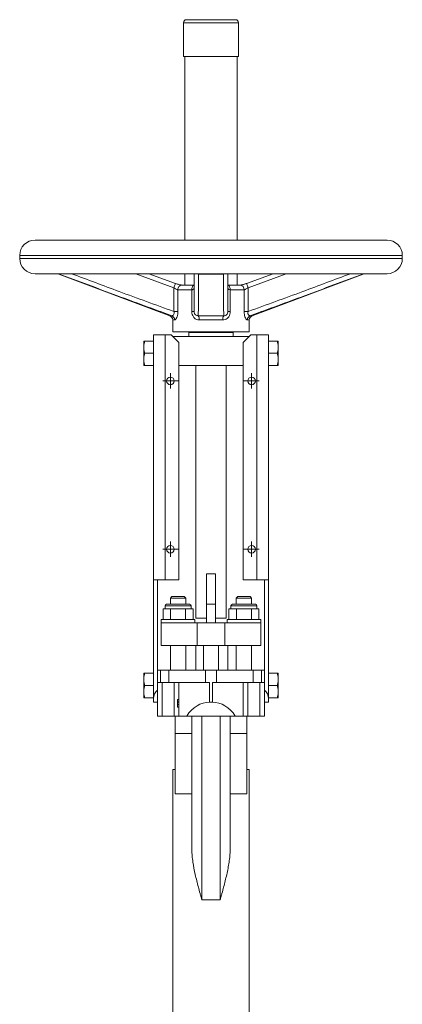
# Model space of a CAD drawing. Header units: millimetres. Extents: x -306 to 351, y -46 to 950.
# Tile 3 of 3: x 101 to 351, y 306 to 950. Entities that reach past the tile are written whole.
import ezdxf

# ---------------------------------------------------------------- set-up
doc = ezdxf.new("R2010")
doc.units = ezdxf.units.MM

# ---------------------------------------------------------------- blocks, each defined once
blk = doc.blocks.new('SW_CENTERMARKSYMBOL_10')
at = {"color": 0, "linetype": 'Continuous', "lineweight": 0}
for p, q in [((-2.5, 0), (-5, 0)), ((0, 0), (-2.5, 0)), ((0, 2.5), (0, 5)), ((0, 0), (0, 2.5)), ((0, 0), (0, -2.5)), ((0, 0), (2.5, 0)), ((2.5, 0), (5, 0)), ((0, -2.5), (0, -5))]:
    blk.add_line(p, q, dxfattribs=at)
blk = doc.blocks.new('SW_CENTERMARKSYMBOL_11')
at = {"color": 0, "linetype": 'Continuous', "lineweight": 0}
for p, q in [((-2.5, 0), (-5, 0)), ((0, 0), (-2.5, 0)), ((0, 2.5), (0, 5)), ((0, 0), (0, 2.5)), ((0, 0), (0, -2.5)), ((0, 0), (2.5, 0)), ((2.5, 0), (5, 0)), ((0, -2.5), (0, -5))]:
    blk.add_line(p, q, dxfattribs=at)
blk = doc.blocks.new('SW_CENTERMARKSYMBOL_12')
at = {"color": 0, "linetype": 'Continuous', "lineweight": 0}
for p, q in [((-2.5, 0), (-5, 0)), ((0, 0), (-2.5, 0)), ((0, 2.5), (0, 5)), ((0, 0), (0, 2.5)), ((0, 0), (0, -2.5)), ((0, 0), (2.5, 0)), ((2.5, 0), (5, 0)), ((0, -2.5), (0, -5))]:
    blk.add_line(p, q, dxfattribs=at)
blk = doc.blocks.new('SW_CENTERMARKSYMBOL_13')
at = {"color": 0, "linetype": 'Continuous', "lineweight": 0}
for p, q in [((-2.5, 0), (-5, 0)), ((0, 0), (-2.5, 0)), ((0, 2.5), (0, 5)), ((0, 0), (0, 2.5)), ((0, 0), (0, -2.5)), ((0, 0), (2.5, 0)), ((2.5, 0), (5, 0)), ((0, -2.5), (0, -5))]:
    blk.add_line(p, q, dxfattribs=at)

msp = doc.modelspace()

# ---------------------------------------------------------------- linework, layer by layer
at = {"color": 7, "linetype": 'Continuous', "lineweight": 15}
for p, q in [((208.22, 947.7), (208.22, 925.7)), ((210.22, 949.7), (242.22, 949.7)), ((244.22, 925.7), (244.22, 947.7)), ((208.22, 925.7), (244.22, 925.7)), ((209.22, 925.7), (209.22, 805.7)), ((243.22, 805.7), (243.22, 925.7)), ((111.22, 805.7), (226.22, 805.7)), ((226.22, 805.7), (341.22, 805.7)), ((101.22, 795.7), (101.22, 793.7)), ((351.22, 793.7), (351.22, 795.7)), ((111.22, 783.7), (226.22, 783.7)), ((126.73, 783.51), (199.27, 756.3)), ((185.64, 783.7), (202.97, 777.38)), ((209.22, 783.7), (209.22, 776.24)), ((234.3, 783.51), (218.13, 783.51)), ((226.22, 783.7), (341.22, 783.7)), ((243.22, 776.24), (243.22, 783.7)), ((249.47, 777.38), (266.79, 783.7)), ((253.16, 756.3), (325.71, 783.51)), ((201.97, 758.98), (201.97, 774.57)), ((204.57, 773.24), (204.57, 758.98)), ((213.72, 773.24), (204.57, 773.24)), ((215.22, 776.24), (207.16, 776.24)), ((213.72, 758.98), (213.72, 773.24)), ((245.27, 776.24), (237.22, 776.24)), ((238.72, 773.24), (238.72, 758.98)), ((247.87, 773.24), (238.72, 773.24)), ((247.87, 758.98), (247.87, 773.24)), ((250.47, 774.57), (250.47, 758.98)), ((201.22, 753.49), (201.22, 745.7)), ((204.57, 758.98), (201.97, 758.98)), ((213.72, 758.98), (215.22, 758.98)), ((217.89, 756.3), (234.54, 756.3)), ((233.94, 753.49), (218.49, 753.49)), ((237.22, 758.98), (238.72, 758.98)), ((250.47, 758.98), (247.87, 758.98)), ((251.22, 745.7), (251.22, 753.49)), ((188.72, 731.86), (188.72, 743.7)), ((188.72, 743.7), (196.22, 743.7)), ((196.22, 743.7), (196.22, 583.7)), ((200.22, 743.7), (196.22, 743.7)), ((205.22, 738.7), (200.22, 743.7)), ((201.22, 745.7), (226.22, 745.7)), ((201.22, 742.7), (251.22, 742.7)), ((211.72, 745.2), (211.72, 742.7)), ((211.72, 745.2), (240.72, 745.2)), ((216.22, 745.7), (216.22, 745.2)), ((226.22, 745.7), (251.22, 745.7)), ((236.22, 745.2), (236.22, 745.7)), ((240.72, 742.7), (240.72, 745.2)), ((252.22, 743.7), (247.22, 738.7)), ((252.22, 743.7), (256.22, 743.7)), ((256.22, 583.7), (256.22, 743.7)), ((256.22, 743.7), (263.72, 743.7)), ((263.72, 743.7), (263.72, 731.86)), ((182.32, 736.25), (182.32, 739.7)), ((182.32, 736.25), (182.32, 735.14)), ((182.32, 728.25), (182.32, 735.14)), ((183.02, 739.7), (188.72, 739.7)), ((205.22, 583.7), (205.22, 738.7)), ((247.22, 583.7), (247.22, 738.7)), ((269.42, 739.7), (263.72, 739.7)), ((270.12, 739.7), (270.12, 736.25)), ((270.12, 736.25), (270.12, 735.14)), ((270.12, 735.14), (270.12, 728.25)), ((182.32, 728.25), (182.32, 727.14)), ((182.32, 723.69), (182.32, 727.14)), ((183.02, 731.7), (188.72, 731.7)), ((188.72, 731.86), (188.72, 731.7)), ((188.72, 731.7), (188.72, 731.54)), ((188.72, 583.6), (188.72, 731.54)), ((263.72, 731.86), (263.72, 731.7)), ((269.42, 731.7), (263.72, 731.7)), ((263.72, 731.7), (263.72, 731.54)), ((263.72, 731.54), (263.72, 583.6)), ((270.12, 728.25), (270.12, 727.14)), ((270.12, 727.14), (270.12, 723.69)), ((183.02, 723.69), (188.72, 723.69)), ((205.22, 723.7), (247.22, 723.7)), ((216.22, 723.7), (216.22, 558.7)), ((236.22, 558.7), (236.22, 723.7)), ((269.42, 723.69), (263.72, 723.69)), ((223.22, 587.7), (229.22, 587.7)), ((223.22, 567.7), (223.22, 587.7)), ((229.22, 587.7), (229.22, 567.7)), ((188.72, 506.16), (188.72, 583.6)), ((191.22, 583.67), (191.22, 583.7)), ((196.22, 583.7), (191.22, 583.7)), ((191.22, 583.67), (191.22, 524.7)), ((205.22, 583.7), (196.22, 583.7)), ((247.22, 583.7), (256.22, 583.7)), ((261.22, 583.7), (256.22, 583.7)), ((261.22, 583.67), (261.22, 583.7)), ((261.22, 524.7), (261.22, 583.67)), ((263.72, 583.6), (263.72, 506.16)), ((200.72, 572.7), (199.72, 571.7)), ((200.72, 572.7), (208.72, 572.7)), ((209.72, 571.7), (208.72, 572.7)), ((243.72, 572.7), (242.72, 571.7)), ((243.72, 572.7), (251.72, 572.7)), ((252.72, 571.7), (251.72, 572.7)), ((196.22, 566.7), (196.22, 564.7)), ((197.22, 567.7), (212.22, 567.7)), ((199.72, 571.7), (199.72, 567.7)), ((209.72, 571.7), (199.72, 571.7)), ((209.72, 567.7), (209.72, 571.7)), ((213.22, 564.7), (213.22, 566.7)), ((229.22, 567.7), (223.22, 567.7)), ((223.22, 555.7), (223.22, 567.7)), ((229.22, 555.7), (229.22, 567.7)), ((239.22, 566.7), (239.22, 564.7)), ((240.22, 567.7), (255.22, 567.7)), ((242.72, 571.7), (242.72, 567.7)), ((252.72, 571.7), (242.72, 571.7)), ((252.72, 567.7), (252.72, 571.7)), ((256.22, 564.7), (256.22, 566.7)), ((194.9, 564.7), (194.9, 557.7)), ((197.36, 564.7), (194.9, 564.7)), ((199.81, 564.7), (197.36, 564.7)), ((199.81, 564.7), (199.81, 557.7)), ((204.72, 564.7), (199.81, 564.7)), ((209.62, 564.7), (204.72, 564.7)), ((209.62, 564.7), (209.62, 557.7)), ((212.08, 564.7), (209.62, 564.7)), ((214.53, 564.7), (212.08, 564.7)), ((214.53, 564.7), (214.53, 557.7)), ((237.9, 564.7), (237.9, 557.7)), ((237.9, 564.7), (240.36, 564.7)), ((240.36, 564.7), (242.81, 564.7)), ((242.81, 564.7), (242.81, 557.7)), ((242.81, 564.7), (247.72, 564.7)), ((247.72, 564.7), (252.62, 564.7)), ((252.62, 564.7), (252.62, 557.7)), ((252.62, 564.7), (255.08, 564.7)), ((255.08, 564.7), (257.53, 564.7)), ((257.53, 564.7), (257.53, 557.7)), ((193.72, 557.7), (193.72, 555.7)), ((215.72, 557.7), (193.72, 557.7)), ((193.72, 555.7), (193.72, 540.7)), ((193.72, 555.7), (217.26, 555.7)), ((215.72, 555.7), (215.72, 557.7)), ((216.22, 558.7), (223.22, 558.7)), ((217.26, 555.7), (217.26, 540.7)), ((217.26, 555.7), (235.18, 555.7)), ((229.22, 558.7), (236.22, 558.7)), ((235.18, 555.7), (235.18, 540.7)), ((235.18, 555.7), (258.72, 555.7)), ((236.72, 557.7), (236.72, 555.7)), ((236.72, 557.7), (258.72, 557.7)), ((258.72, 555.7), (258.72, 557.7)), ((258.72, 555.7), (258.72, 540.7)), ((193.72, 540.7), (217.26, 540.7)), ((199.72, 540.7), (199.72, 524.7)), ((209.72, 524.7), (209.72, 540.7)), ((216.22, 540.7), (216.22, 524.7)), ((217.26, 540.7), (235.18, 540.7)), ((221.22, 540.7), (221.22, 524.7)), ((231.22, 540.7), (231.22, 524.7)), ((235.18, 540.7), (258.72, 540.7)), ((237.22, 540.7), (237.22, 524.7)), ((242.72, 540.7), (242.72, 524.7)), ((252.72, 524.7), (252.72, 540.7)), ((182.32, 519.25), (182.32, 522.7)), ((183.02, 522.7), (188.72, 522.7)), ((191.22, 516.7), (191.22, 524.7)), ((191.22, 524.7), (193.2, 524.7)), ((193.2, 516.7), (193.2, 524.7)), ((193.2, 524.7), (198.57, 524.7)), ((198.57, 516.7), (198.57, 524.7)), ((198.57, 524.7), (222.59, 524.7)), ((222.59, 516.7), (222.59, 524.7)), ((222.59, 524.7), (229.84, 524.7)), ((229.84, 516.7), (229.84, 524.7)), ((229.84, 524.7), (253.87, 524.7)), ((253.87, 516.7), (253.87, 524.7)), ((253.87, 524.7), (259.24, 524.7)), ((259.24, 516.7), (259.24, 524.7)), ((259.24, 524.7), (261.22, 524.7)), ((261.22, 516.7), (261.22, 524.7)), ((269.42, 522.7), (263.72, 522.7)), ((270.12, 522.7), (270.12, 519.25)), ((182.32, 519.25), (182.32, 518.14)), ((182.32, 511.25), (182.32, 518.14)), ((183.02, 514.7), (188.72, 514.7)), ((191.22, 516.7), (193.2, 516.7)), ((191.22, 516.7), (191.22, 511.69)), ((193.2, 516.7), (198.57, 516.7)), ((194.22, 494.7), (194.22, 516.7)), ((198.57, 516.7), (222.59, 516.7)), ((202.22, 494.7), (202.22, 516.7)), ((205.22, 494.7), (205.22, 516.7)), ((222.59, 516.7), (225.22, 516.7)), ((225.22, 503.7), (225.22, 516.7)), ((227.22, 516.7), (229.84, 516.7)), ((227.22, 503.7), (227.22, 516.7)), ((229.84, 516.7), (253.87, 516.7)), ((247.22, 494.7), (247.22, 516.7)), ((250.22, 494.7), (250.22, 516.7)), ((253.87, 516.7), (259.24, 516.7)), ((258.22, 494.7), (258.22, 516.7)), ((259.24, 516.7), (261.22, 516.7)), ((261.22, 511.69), (261.22, 516.7)), ((269.42, 514.7), (263.72, 514.7)), ((270.12, 519.25), (270.12, 518.14)), ((270.12, 518.14), (270.12, 511.25)), ((182.32, 511.25), (182.32, 510.14)), ((182.32, 506.69), (182.32, 510.14)), ((191.22, 503.7), (191.22, 511.69)), ((261.22, 503.7), (261.22, 511.69)), ((270.12, 511.25), (270.12, 510.14)), ((270.12, 510.14), (270.12, 506.69)), ((183.02, 506.69), (188.72, 506.69)), ((188.72, 503.7), (188.72, 506.16)), ((191.22, 503.7), (188.72, 503.7)), ((191.22, 494.7), (191.22, 503.7)), ((204.22, 505.4), (205.22, 505.4)), ((204.22, 505.4), (204.22, 503.99)), ((204.22, 503.99), (205.22, 503.99)), ((204.22, 503.99), (204.22, 503.69)), ((204.22, 503.69), (205.22, 503.69)), ((204.22, 502.19), (205.22, 502.19)), ((225.22, 503.7), (227.22, 503.7)), ((261.22, 503.7), (263.72, 503.7)), ((261.22, 494.7), (261.22, 503.7)), ((269.42, 506.69), (263.72, 506.69)), ((263.72, 503.7), (263.72, 506.16)), ((204.22, 500.58), (205.22, 500.58)), ((194.22, 494.7), (191.22, 494.7)), ((202.22, 494.7), (194.22, 494.7)), ((205.22, 494.7), (202.22, 494.7)), ((202.72, 494.7), (202.72, 483.36)), ((210.34, 494.7), (205.22, 494.7)), ((210.34, 494.7), (242.09, 494.7)), ((213.72, 407.3), (213.72, 494.7)), ((220.22, 374.7), (220.22, 494.7)), ((232.22, 374.7), (232.22, 494.7)), ((238.72, 407.3), (238.72, 494.7)), ((247.22, 494.7), (242.09, 494.7)), ((250.22, 494.7), (247.22, 494.7)), ((249.72, 494.7), (249.72, 483.36)), ((258.22, 494.7), (250.22, 494.7)), ((261.22, 494.7), (258.22, 494.7)), ((202.72, 483.36), (202.72, 443.91)), ((213.72, 483.36), (202.72, 483.36)), ((249.72, 483.36), (238.72, 483.36)), ((249.72, 483.36), (249.72, 443.91)), ((202.72, 459.7), (201.22, 459.7)), ((201.22, 374.7), (201.22, 459.7)), ((251.22, 459.7), (249.72, 459.7)), ((251.22, 374.7), (251.22, 459.7)), ((213.72, 443.91), (202.72, 443.91)), ((249.72, 443.91), (238.72, 443.91)), ((201.22, 289.7), (201.22, 374.7)), ((232.22, 374.7), (220.22, 374.7)), ((251.22, 289.7), (251.22, 374.7))]:
    msp.add_line(p, q, dxfattribs=at)
at = {"color": 8, "linetype": 'Continuous', "lineweight": 15}
for p, q in [((208.22, 947.7), (244.22, 947.7)), ((101.22, 795.7), (226.22, 795.7)), ((101.22, 793.7), (226.22, 793.7)), ((226.22, 795.7), (351.22, 795.7)), ((226.22, 793.7), (351.22, 793.7)), ((127.06, 783.51), (126.73, 783.51)), ((201.97, 774.57), (177.12, 783.7)), ((275.32, 783.7), (250.47, 774.57)), ((325.71, 783.51), (325.38, 783.51)), ((199.27, 756.3), (200.59, 756.3)), ((202.44, 753.49), (201.22, 753.49)), ((251.22, 753.49), (249.99, 753.49)), ((251.85, 756.3), (253.16, 756.3)), ((213.22, 566.7), (196.22, 566.7)), ((256.22, 566.7), (239.22, 566.7))]:
    msp.add_line(p, q, dxfattribs=at)
at = {"color": 8, "linetype": 'Continuous', "lineweight": 15, "flags": 128}
for points in [[(127.13, 783.7), (127.08, 783.57), (127.06, 783.51)], [(218.13, 783.51), (217.56, 783.57), (217.13, 783.7)], [(235.31, 783.7), (234.88, 783.57), (234.3, 783.51)], [(325.38, 783.51), (325.35, 783.57), (325.31, 783.7)], [(213.72, 773.24), (213.76, 773.96), (213.89, 774.63), (214.09, 775.23), (214.36, 775.71), (214.68, 776.04), (215.03, 776.22), (215.2, 776.24)], [(237.22, 776.24), (237.4, 776.22), (237.75, 776.04), (238.07, 775.71), (238.34, 775.23), (238.55, 774.63), (238.67, 773.96), (238.72, 773.24)], [(249.46, 777.39), (249.46, 777.38), (249.51, 777.26), (249.59, 777.02), (249.72, 776.67), (249.87, 776.23), (250.06, 775.72), (250.26, 775.16), (250.47, 774.57)]]:
    msp.add_lwpolyline(points, dxfattribs=at)
at = {"color": 7, "linetype": 'Continuous', "lineweight": 15, "flags": 128}
msp.add_lwpolyline([(201.97, 774.57), (202.18, 775.16), (202.38, 775.72), (202.56, 776.23), (202.72, 776.67), (202.84, 777.02), (202.93, 777.26), (202.97, 777.38), (202.97, 777.38)], dxfattribs=at)
at = {"color": 7, "linetype": 'Continuous', "lineweight": 15}
for centre in [(199.72, 713.7), (252.72, 713.7), (199.72, 603.7), (252.72, 603.7)]:
    msp.add_circle(centre, 2.5, dxfattribs=at)
for centre, radius, start, end in [((210.22, 947.7), 2, 90, 180), ((242.22, 947.7), 2, 0, 90), ((111.22, 795.7), 10, 90, 180), ((341.22, 795.7), 10, 0, 90), ((111.22, 793.7), 10, 180, 270), ((341.22, 793.7), 10, 270, 0), ((125.67, 780.7), 3, 69.44395, 90), ((326.76, 780.7), 3, 90, 110.55605), ((198.22, 753.49), 3, 0, 69.44395), ((199.44, 753.53), 3, 359.24977, 67.52761), ((213.37, 753.86), 5.14, 355.84562, 28.32463), ((239.06, 753.86), 5.14, 151.67537, 184.15438), ((252.99, 753.53), 3, 112.47239, 180.75023), ((254.22, 753.49), 3, 110.55605, 180), ((190.84, 552.24), 31.43, 89.32077, 93.88107), ((261.59, 552.24), 31.43, 86.11893, 90.67923), ((197.22, 566.7), 1, 90, 180), ((212.22, 566.7), 1, 0, 90), ((240.22, 566.7), 1, 90, 180), ((255.22, 566.7), 1, 0, 90)]:
    msp.add_arc(centre, radius, start, end, dxfattribs=at)
at = {"color": 8, "linetype": 'Continuous', "lineweight": 15}
for centre, radius, start, end in [((207.33, 773.47), 2.77, 93.4316, 184.78147), ((245.04, 773.41), 2.84, 356.51742, 85.26951)]:
    msp.add_arc(centre, radius, start, end, dxfattribs=at)
at = {"color": 7, "linetype": 'Continuous', "lineweight": 15}
for centre, major_axis, ratio, start_param, end_param in [((196.22, 506.16), (7.5, 0), 0.987731, 2.300524, 3.141593), ((256.22, 506.16), (7.5, 0), 0.987731, 0, 0.841069), ((225.22, 476.55), (0, 27.14), 0.736842, 0, 0.838712), ((227.22, 476.55), (0, 27.14), 0.736842, 5.444473, 6.283185)]:
    msp.add_ellipse(centre, major_axis=major_axis, ratio=ratio, start_param=start_param, end_param=end_param, dxfattribs=at)
for points, knots in [([(200.59, 756.3), (194.68, 758.44), (182.85, 762.72), (158.35, 771.82), (139.76, 778.76), (127.06, 783.51)], [0, 0, 0, 0, 0.240622, 0.481264, 1, 1, 1, 1]), ([(215.22, 758.98), (215.22, 761.58), (215.22, 766.78), (215.22, 775.08), (215.22, 780.72), (215.22, 783.7)], [0, 0, 0, 0, 0.320924, 0.641867, 1, 1, 1, 1]), ([(218.13, 783.51), (218.12, 779.66), (218.1, 773.16), (218.06, 764.04), (217.95, 758.88), (217.89, 756.3)], [0, 0, 0, 0, 0.421101, 0.710546, 1, 1, 1, 1]), ([(234.54, 756.3), (234.49, 758.87), (234.38, 764.01), (234.34, 773.13), (234.32, 779.64), (234.3, 783.51)], [0, 0, 0, 0, 0.288342, 0.576711, 1, 1, 1, 1]), ([(237.22, 783.7), (237.22, 780.7), (237.22, 775.05), (237.22, 766.75), (237.22, 761.57), (237.22, 758.98)], [0, 0, 0, 0, 0.360539, 0.680266, 1, 1, 1, 1]), ([(325.38, 783.51), (312.68, 778.76), (294.09, 771.82), (269.59, 762.72), (257.76, 758.44), (251.85, 756.3)], [0, 0, 0, 0, 0.518736, 0.759364, 1, 1, 1, 1]), ([(201.97, 774.57), (202.3, 774.34), (202.96, 773.88), (203.81, 773.42), (204.31, 773.26), (204.51, 773.24), (204.56, 773.24), (204.57, 773.24)], [0, 0, 0, 0, 0.353351, 0.687799, 0.912413, 0.983673, 1, 1, 1, 1]), ([(207.16, 776.24), (207.14, 776.24), (207.09, 776.24), (206.71, 776.29), (206.12, 776.41), (205.25, 776.64), (204.19, 776.97), (203.39, 777.24), (202.97, 777.4), (202.95, 777.4)], [0, 0, 0, 0, 0.106087, 0.227117, 0.382767, 0.565438, 0.767458, 0.987995, 1, 1, 1, 1]), ([(213.72, 773.24), (213.95, 773.26), (214.21, 773.28), (214.64, 773.46), (215.01, 773.75), (215.2, 774.2), (215.21, 774.49), (215.22, 774.57)], [0, 0, 0, 0, 0.237593, 0.275355, 0.563595, 0.882604, 1, 1, 1, 1]), ([(237.22, 774.57), (237.25, 774.34), (237.31, 773.88), (237.79, 773.42), (238.31, 773.26), (238.61, 773.24), (238.7, 773.24), (238.72, 773.24)], [0, 0, 0, 0, 0.353351, 0.687799, 0.912413, 0.983673, 1, 1, 1, 1]), ([(248.16, 776.96), (247.95, 776.89), (247.38, 776.7), (246.59, 776.48), (245.85, 776.31), (245.43, 776.25), (245.24, 776.24), (245.27, 776.24), (245.28, 776.24)], [0, 0, 0, 0, 0.159, 0.414058, 0.636053, 0.833829, 0.99159, 1, 1, 1, 1]), ([(247.87, 773.24), (248.02, 773.26), (248.2, 773.28), (248.66, 773.46), (249.25, 773.75), (249.95, 774.2), (250.36, 774.49), (250.47, 774.57)], [0, 0, 0, 0, 0.237593, 0.275355, 0.563595, 0.882604, 1, 1, 1, 1]), ([(249.46, 777.4), (249.22, 777.31), (248.79, 777.15), (248.36, 777.02), (248.16, 776.96)], [0, 0, 0, 0, 0.533127, 1, 1, 1, 1]), ([(201.97, 758.98), (202.04, 758.65), (202.16, 758.1), (202.08, 757.51), (201.91, 757.03), (201.62, 756.59), (201.11, 756.28), (200.76, 756.3), (200.59, 756.3)], [0, 0, 0, 0, 0.2078437, 0.3526579, 0.4009356, 0.5870402, 0.7921973, 1, 1, 1, 1]), ([(202.44, 753.49), (202.61, 753.54), (202.97, 753.63), (203.57, 754.4), (204.11, 755.61), (204.5, 757.19), (204.54, 758.38), (204.57, 758.98)], [0, 0, 0, 0, 0.18849, 0.385992, 0.579982, 0.787966, 1, 1, 1, 1]), ([(213.72, 758.98), (213.73, 758.65), (213.77, 757.73), (214.19, 756.23), (215.2, 754.73), (216.7, 753.69), (217.9, 753.56), (218.49, 753.49)], [0, 0, 0, 0, 0.117715, 0.326525, 0.549468, 0.777813, 1, 1, 1, 1]), ([(217.89, 756.3), (217.57, 756.3), (216.93, 756.29), (216.16, 756.69), (215.72, 757.18), (215.44, 757.68), (215.31, 758.08), (215.23, 758.57), (215.22, 758.8), (215.22, 758.98)], [0, 0, 0, 0, 0.24375, 0.476002, 0.621931, 0.685746, 0.851103, 0.882026, 1, 1, 1, 1]), ([(233.94, 753.49), (234.44, 753.54), (235.47, 753.63), (236.83, 754.4), (237.9, 755.61), (238.6, 757.19), (238.68, 758.38), (238.72, 758.98)], [0, 0, 0, 0, 0.18849, 0.385992, 0.579982, 0.787966, 1, 1, 1, 1]), ([(237.22, 758.98), (237.2, 758.65), (237.16, 758.1), (236.91, 757.51), (236.6, 757.03), (236.13, 756.59), (235.37, 756.28), (234.82, 756.3), (234.54, 756.3)], [0, 0, 0, 0, 0.2078437, 0.3526579, 0.4009356, 0.5870402, 0.7921973, 1, 1, 1, 1]), ([(247.87, 758.98), (247.88, 758.65), (247.9, 757.73), (248.14, 756.23), (248.67, 754.73), (249.37, 753.69), (249.79, 753.56), (249.99, 753.49)], [0, 0, 0, 0, 0.117715, 0.326525, 0.549468, 0.777813, 1, 1, 1, 1]), ([(251.85, 756.3), (251.64, 756.3), (251.24, 756.29), (250.72, 756.69), (250.46, 757.18), (250.32, 757.68), (250.31, 758.08), (250.36, 758.57), (250.42, 758.8), (250.47, 758.98)], [0, 0, 0, 0, 0.24375, 0.476002, 0.621931, 0.685746, 0.851103, 0.882026, 1, 1, 1, 1]), ([(183.02, 739.7), (182.83, 739.14), (182.67, 738.58), (182.43, 737.43), (182.35, 736.84), (182.32, 736.25)], [0, 0, 0, 0, 0.5, 0.5, 1, 1, 1, 1]), ([(269.42, 739.7), (269.6, 739.14), (269.76, 738.58), (270, 737.43), (270.09, 736.84), (270.12, 736.25)], [0, 0, 0, 0, 0.5, 0.5, 1, 1, 1, 1]), ([(269.42, 739.7), (269.6, 739.7), (269.76, 739.7), (270.01, 739.7), (270.09, 739.7), (270.12, 739.7)], [0, 0, 0, 0, 0.5, 0.5, 1, 1, 1, 1]), ([(183.02, 731.7), (182.83, 731.14), (182.67, 730.57), (182.43, 729.42), (182.35, 728.84), (182.32, 728.25)], [0, 0, 0, 0, 0.5, 0.5, 1, 1, 1, 1]), ([(269.42, 731.7), (269.6, 731.14), (269.76, 730.57), (270, 729.42), (270.09, 728.84), (270.12, 728.25)], [0, 0, 0, 0, 0.5, 0.5, 1, 1, 1, 1]), ([(183.02, 723.69), (182.83, 723.69), (182.67, 723.69), (182.43, 723.69), (182.35, 723.69), (182.32, 723.69)], [0, 0, 0, 0, 0.5, 0.5, 1, 1, 1, 1]), ([(269.42, 723.69), (269.6, 723.69), (269.76, 723.69), (270, 723.69), (270.09, 723.69), (270.12, 723.69)], [0, 0, 0, 0, 0.5, 0.5, 1, 1, 1, 1]), ([(183.02, 522.7), (182.83, 522.14), (182.67, 521.58), (182.43, 520.43), (182.35, 519.84), (182.32, 519.25)], [0, 0, 0, 0, 0.5, 0.5, 1, 1, 1, 1]), ([(269.42, 522.7), (269.6, 522.14), (269.76, 521.58), (270, 520.43), (270.09, 519.84), (270.12, 519.25)], [0, 0, 0, 0, 0.5, 0.5, 1, 1, 1, 1]), ([(269.42, 522.7), (269.6, 522.7), (269.76, 522.7), (270.01, 522.7), (270.09, 522.7), (270.12, 522.7)], [0, 0, 0, 0, 0.5, 0.5, 1, 1, 1, 1]), ([(183.02, 514.7), (182.83, 514.14), (182.67, 513.57), (182.43, 512.42), (182.35, 511.84), (182.32, 511.25)], [0, 0, 0, 0, 0.5, 0.5, 1, 1, 1, 1]), ([(269.42, 514.7), (269.6, 514.14), (269.76, 513.57), (270, 512.42), (270.09, 511.84), (270.12, 511.25)], [0, 0, 0, 0, 0.5, 0.5, 1, 1, 1, 1]), ([(183.02, 506.69), (182.83, 506.69), (182.67, 506.69), (182.43, 506.69), (182.35, 506.69), (182.32, 506.69)], [0, 0, 0, 0, 0.5, 0.5, 1, 1, 1, 1]), ([(204.22, 503.69), (204.22, 503.69), (204.22, 503.69), (204.22, 503.67), (204.22, 503.64), (204.22, 503.59), (204.22, 503.53), (204.22, 503.46), (204.22, 503.37), (204.22, 503.27), (204.22, 503.17), (204.22, 503.05), (204.22, 502.93), (204.22, 502.79), (204.22, 502.65), (204.22, 502.51), (204.22, 502.35), (204.22, 502.25), (204.22, 502.19)], [0, 0, 0, 0, 0.065808, 0.129394, 0.190894, 0.251281, 0.310815, 0.370371, 0.430768, 0.492881, 0.555104, 0.616067, 0.677256, 0.73826, 0.800762, 0.864778, 0.931045, 1, 1, 1, 1]), ([(204.22, 502.19), (204.22, 502.16), (204.22, 502.08), (204.22, 501.97), (204.22, 501.86), (204.22, 501.76), (204.22, 501.66), (204.22, 501.56), (204.22, 501.46), (204.22, 501.36), (204.22, 501.27), (204.22, 501.18), (204.22, 501.1), (204.22, 501.03), (204.22, 500.96), (204.22, 500.89), (204.22, 500.83), (204.22, 500.78), (204.22, 500.73), (204.22, 500.69), (204.22, 500.66), (204.22, 500.63), (204.22, 500.61), (204.22, 500.59), (204.22, 500.58), (204.22, 500.58), (204.22, 500.58)], [0, 0, 0, 0, 0.044014, 0.087434, 0.130118, 0.172554, 0.214555, 0.256298, 0.298438, 0.340849, 0.382715, 0.423924, 0.464246, 0.504074, 0.543862, 0.583567, 0.623094, 0.663229, 0.703551, 0.743938, 0.784541, 0.82575, 0.867757, 0.910745, 0.954914, 1, 1, 1, 1]), ([(269.42, 506.69), (269.6, 506.69), (269.76, 506.69), (270, 506.69), (270.09, 506.69), (270.12, 506.69)], [0, 0, 0, 0, 0.5, 0.5, 1, 1, 1, 1]), ([(220.22, 374.7), (220.03, 375.38), (219.84, 376.07), (219.46, 377.45), (219.27, 378.14), (218.7, 380.2), (218.33, 381.57), (217.61, 384.31), (217.25, 385.68), (216.57, 388.43), (216.24, 389.8), (215.32, 393.88), (214.78, 396.58), (214.19, 400.62), (214.02, 401.96), (213.79, 404.63), (213.72, 405.98), (213.72, 407.3)], [0, 0, 0, 0, 0.0625, 0.0625, 0.125, 0.125, 0.25, 0.25, 0.375, 0.375, 0.5, 0.5, 0.75, 0.75, 0.875, 0.875, 1, 1, 1, 1]), ([(238.72, 407.3), (238.72, 405.98), (238.65, 404.65), (238.47, 402.64), (238.4, 401.96), (238.24, 400.61), (238.15, 399.93), (237.64, 396.53), (237.1, 393.81), (235.87, 388.38), (235.18, 385.66), (234.1, 381.57), (233.73, 380.2), (233.17, 378.14), (232.98, 377.45), (232.69, 376.42), (232.6, 376.08), (232.41, 375.39), (232.31, 375.04), (232.22, 374.7)], [0, 0, 0, 0, 0.125, 0.125, 0.1875, 0.1875, 0.25, 0.25, 0.5, 0.5, 0.75, 0.75, 0.875, 0.875, 0.9375, 0.9375, 0.96875, 0.96875, 1, 1, 1, 1])]:
    msp.add_open_spline(points, degree=3, knots=knots, dxfattribs=at)
at = {"color": 8, "linetype": 'Continuous', "lineweight": 15}
for points, knots in [([(135.12, 783.7), (145.48, 779.82), (167.73, 771.49), (190.04, 763.33), (201.97, 758.98)], [0, 0, 0, 0, 0.465487, 1, 1, 1, 1]), ([(250.47, 758.98), (262.39, 763.33), (284.71, 771.49), (306.95, 779.82), (317.31, 783.7)], [0, 0, 0, 0, 0.534513, 1, 1, 1, 1])]:
    msp.add_open_spline(points, degree=3, knots=knots, dxfattribs=at)
at = {"color": 7, "linetype": 'Continuous', "lineweight": 15}
for points in [[(183.02, 739.7), (182.64, 739.7), (182.38, 739.7), (182.32, 739.7)], [(182.32, 735.14), (182.38, 733.97), (182.64, 732.82), (183.02, 731.7)], [(270.12, 735.14), (270.06, 733.97), (269.79, 732.82), (269.42, 731.7)], [(182.32, 727.14), (182.38, 725.97), (182.64, 724.82), (183.02, 723.69)], [(270.12, 727.14), (270.06, 725.97), (269.79, 724.82), (269.42, 723.69)], [(183.02, 522.7), (182.64, 522.7), (182.38, 522.7), (182.32, 522.7)], [(182.32, 518.14), (182.38, 516.97), (182.64, 515.82), (183.02, 514.7)], [(270.12, 518.14), (270.06, 516.97), (269.79, 515.82), (269.42, 514.7)], [(182.32, 510.14), (182.38, 508.97), (182.64, 507.82), (183.02, 506.69)], [(270.12, 510.14), (270.06, 508.97), (269.79, 507.82), (269.42, 506.69)]]:
    msp.add_open_spline(points, degree=3, dxfattribs=at)

# ---------------------------------------------------------------- block references
at = {"color": 7, "linetype": 'Continuous', "lineweight": 0}
for name, p in [('SW_CENTERMARKSYMBOL_12', (199.72, 713.7)), ('SW_CENTERMARKSYMBOL_10', (252.72, 713.7)), ('SW_CENTERMARKSYMBOL_13', (199.72, 603.7)), ('SW_CENTERMARKSYMBOL_11', (252.72, 603.7))]:
    msp.add_blockref(name, p, dxfattribs=at)

doc.saveas('drawing.dxf')
